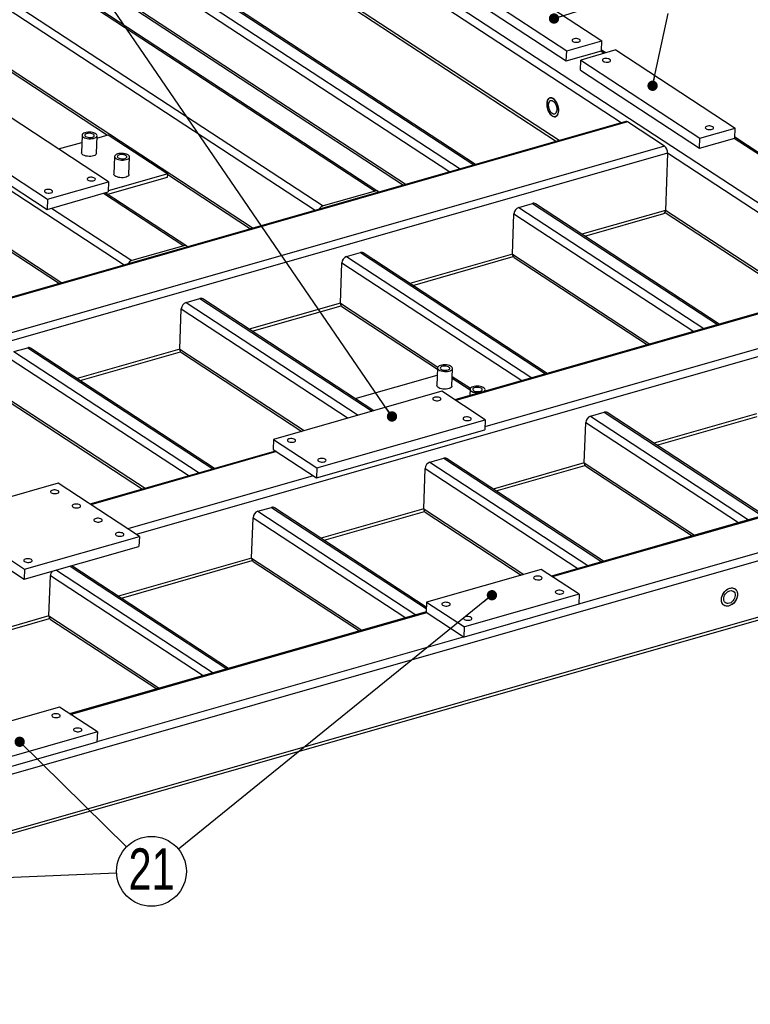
# Model space of a CAD drawing. Header units: millimetres. Extents: x 0 to 841, y 0 to 594.
# Tile 5 of 23: x 205 to 276, y 77 to 172. Entities that reach past the tile are written whole.
import ezdxf

# ---------------------------------------------------------------- set-up
doc = ezdxf.new("R2010")
doc.units = ezdxf.units.MM
doc.layers.add('NOTES', color=6, linetype='Continuous')
doc.layers.add('TRAIT-FORT', color=4, linetype='Continuous', lineweight=25)
doc.styles.add('SLDTEXTSTYLE0', font='TXT', dxfattribs={"width": 0.75})
doc.dimstyles.new('SLDDIMSTYLE7', dxfattribs={"dimtxt": 0.18, "dimasz": 1, "dimexe": 0, "dimexo": 0.0625, "dimgap": 0, "dimtad": 0, "dimtih": 1, "dimtoh": 1, "dimdec": 0, "dimrnd": 1e-09, "dimzin": 0, "dimdsep": 46, "dimtxsty": 'Standard', "dimblk1": 'DOT', "dimblk2": 'DOT', "dimsah": 1, "dimcen": 0.09, "dimadec": 0, "dimazin": 0, "dimtfac": 1, "dimtdec": 0, "dimtofl": 0, "dimtmove": 0, "dimatfit": 3, "dimldrblk": 'DOT', "dimfxl": 1, "dimfrac": 2, "dimtolj": 1, "dimtzin": 0, "dimarcsym": 0})

# ---------------------------------------------------------------- blocks, each defined once
blk = doc.blocks.new('SW_NOTE_31')
at = {"layer": 'NOTES', "color": 0}
blk.add_circle((2.414, -2.372), 3.385, dxfattribs=at)
at = {"layer": 'NOTES', "color": 0, "insert": (2.425, -0.149), "char_height": 4, "attachment_point": 2, "style": 'SLDTEXTSTYLE0'}
blk.add_mtext('21', dxfattribs=at)
blk = doc.blocks.new('_Dot')
at = {"color": 0, "linetype": 'ByBlock', "lineweight": -2}
blk.add_line((-0.5, 0), (-1, 0), dxfattribs=at)
at = {"color": 0, "linetype": 'ByBlock', "const_width": 0.5}
blk.add_lwpolyline([(-0.25, 0, 1), (0.25, 0, 1)], format="xyb", close=True, dxfattribs=at)

msp = doc.modelspace()

# ---------------------------------------------------------------- linework, layer by layer
at = {"layer": 'TRAIT-FORT', "lineweight": 25}
for p, q in [((263.777, 162.109), (231.496, 183.236)), ((283.104, 150.377), (231.695, 184.024)), ((217.072, 177.987), (248.153, 157.645)), ((218.407, 178.368), (249.488, 158.026)), ((249.649, 158.072), (218.688, 178.336)), ((257.75, 160.386), (231.299, 177.698)), ((250.346, 177.627), (261.903, 170.063)), ((207.344, 176.819), (239.913, 155.503)), ((240.195, 155.471), (207.625, 176.787)), ((216.61, 177.371), (247.177, 157.365)), ((231.332, 177.443), (257.501, 160.315)), ((246.936, 176.653), (258.493, 169.089)), ((246.901, 175.675), (258.458, 168.111)), ((201.84, 174.763), (234.122, 153.635)), ((202.302, 175.379), (234.872, 154.063)), ((216.471, 173.461), (242.922, 156.15)), ((216.617, 173.132), (242.673, 156.079)), ((258.493, 169.089), (261.903, 170.063)), ((261.868, 169.086), (261.903, 170.063)), ((183.306, 169.467), (215.587, 148.34)), ((201.643, 169.225), (228.094, 151.913)), ((201.79, 168.896), (213.964, 160.928)), ((258.458, 168.111), (258.493, 169.089)), ((258.458, 168.111), (261.868, 169.086)), ((263.269, 169.169), (259.858, 168.195)), ((262.131, 168.844), (261.794, 169.065)), ((262.292, 168.89), (261.871, 169.166)), ((263.269, 169.169), (274.826, 161.605)), ((259.824, 167.218), (259.858, 168.195)), ((259.858, 168.195), (271.415, 160.631)), ((259.824, 167.218), (271.381, 159.654)), ((183.109, 163.929), (209.559, 146.617)), ((183.255, 163.6), (209.311, 146.546)), ((214.084, 156.4), (202.527, 163.964)), ((264.231, 162.238), (186.044, 139.899)), ((264.398, 162.202), (186.133, 139.84)), ((196.596, 162.269), (208.153, 154.705)), ((267.97, 159.864), (264.398, 162.202)), ((196.561, 161.292), (208.118, 153.728)), ((271.415, 160.631), (274.826, 161.605)), ((274.791, 160.628), (274.826, 161.605)), ((211.512, 160.915), (211.451, 159.204)), ((212.905, 159.153), (212.966, 160.863)), ((212.958, 160.64), (214.035, 160.948)), ((214.035, 160.948), (219.814, 157.166)), ((271.381, 159.654), (271.415, 160.631)), ((271.381, 159.654), (274.791, 160.628)), ((287.189, 152.444), (274.717, 160.607)), ((287.35, 152.49), (274.794, 160.708)), ((267.97, 159.864), (189.705, 137.502)), ((209.232, 159.576), (211.487, 160.22)), ((268.268, 159.17), (190.535, 136.959)), ((214.664, 158.852), (214.603, 157.141)), ((216.057, 157.09), (216.118, 158.8)), ((268.268, 159.17), (268.071, 153.631)), ((287.416, 146.637), (268.268, 159.17)), ((214.006, 155.184), (219.802, 156.84)), ((219.814, 157.166), (214.052, 155.52)), ((219.802, 156.84), (219.814, 157.166)), ((219.811, 157.1), (227.846, 151.842)), ((208.153, 154.705), (214.084, 156.4)), ((214.084, 156.4), (214.049, 155.423)), ((208.118, 153.728), (214.049, 155.423)), ((208.153, 154.705), (208.118, 153.728)), ((213.604, 155.296), (221.379, 150.207)), ((221.66, 150.175), (213.766, 155.342)), ((239.913, 155.503), (234.872, 154.063)), ((208.563, 153.855), (216.337, 148.767)), ((253.844, 153.92), (255.179, 154.301)), ((253.844, 153.92), (271.792, 142.173)), ((255.179, 154.301), (273.127, 142.554)), ((273.288, 142.6), (255.46, 154.269)), ((268.071, 153.631), (259.971, 151.317)), ((281.389, 144.915), (268.071, 153.631)), ((253.243, 149.394), (253.382, 153.304)), ((253.382, 153.304), (270.816, 141.894)), ((260.259, 151.128), (267.906, 153.313)), ((268.026, 153.427), (281.14, 144.844)), ((221.379, 150.207), (216.337, 148.767)), ((237.163, 149.154), (238.498, 149.535)), ((237.163, 149.154), (255.111, 137.407)), ((238.498, 149.535), (256.446, 137.788)), ((256.607, 137.834), (238.779, 149.503)), ((253.243, 149.394), (243.29, 146.55)), ((243.578, 146.362), (253.31, 149.143)), ((253.243, 149.394), (266.561, 140.678)), ((253.389, 149.065), (266.313, 140.607)), ((236.562, 144.628), (236.701, 148.538)), ((236.701, 148.538), (254.135, 137.128)), ((287.87, 146.767), (247.643, 135.273)), ((288.037, 146.731), (247.731, 135.215)), ((221.594, 144.705), (222.929, 145.086)), ((222.929, 145.086), (239.621, 134.161)), ((239.783, 134.207), (223.21, 145.054)), ((220.993, 140.18), (221.132, 144.089)), ((221.132, 144.089), (237.31, 133.501)), ((221.594, 144.705), (238.287, 133.78)), ((236.562, 144.628), (227.72, 142.102)), ((228.009, 141.913), (236.629, 144.376)), ((236.562, 144.628), (246.004, 138.448)), ((236.708, 144.299), (245.969, 138.238)), ((291.609, 144.393), (250.566, 132.666)), ((291.907, 143.698), (216.769, 122.229)), ((204.913, 139.939), (206.247, 140.32)), ((206.247, 140.32), (224.196, 128.573)), ((224.357, 128.619), (206.529, 140.288)), ((204.451, 139.323), (221.884, 127.913)), ((204.913, 139.939), (222.861, 128.192)), ((220.993, 140.18), (211.039, 137.336)), ((211.327, 137.147), (221.06, 139.928)), ((220.993, 140.18), (233.056, 132.285)), ((221.139, 139.85), (232.807, 132.214)), ((245.973, 138.361), (245.912, 136.65)), ((237.978, 135.388), (245.948, 137.666)), ((247.366, 136.599), (247.427, 138.309)), ((247.399, 137.536), (249.156, 136.386)), ((247.393, 137.373), (249.123, 136.241)), ((246.387, 136.094), (230.077, 131.434)), ((250.59, 133.344), (246.387, 136.094)), ((249.125, 136.298), (249.103, 135.69)), ((250.574, 136.11), (250.578, 136.246)), ((204.312, 135.414), (217.63, 126.697)), ((204.458, 135.084), (217.381, 126.626)), ((260.802, 133.682), (262.137, 134.063)), ((260.802, 133.682), (276.124, 123.654)), ((262.137, 134.063), (277.458, 124.035)), ((277.62, 124.082), (262.418, 134.031)), ((276.883, 133.923), (266.929, 131.079)), ((267.217, 130.89), (276.949, 133.671)), ((234.279, 128.683), (250.59, 133.344)), ((250.59, 133.344), (250.555, 132.366)), ((260.201, 129.157), (260.34, 133.066)), ((260.34, 133.066), (275.147, 123.375)), ((234.245, 127.706), (250.555, 132.366)), ((306.404, 132.306), (257.015, 118.194)), ((257.104, 118.136), (306.455, 132.237)), ((146.849, 82.495), (318.851, 131.64)), ((230.077, 131.434), (230.042, 130.457)), ((230.077, 131.434), (234.279, 128.683)), ((230.268, 130.308), (212.278, 125.168)), ((230.357, 130.25), (212.367, 125.11)), ((230.042, 130.457), (234.245, 127.706)), ((259.667, 115.51), (310.027, 129.899)), ((245.233, 129.233), (246.568, 129.615)), ((245.233, 129.233), (260.555, 119.206)), ((246.568, 129.615), (261.889, 119.587)), ((262.051, 119.633), (246.849, 129.582)), ((260.201, 129.157), (251.36, 126.63)), ((251.648, 126.442), (260.268, 128.905)), ((260.201, 129.157), (270.893, 122.159)), ((260.348, 128.827), (270.644, 122.088)), ((233.929, 127.912), (215.939, 122.772)), ((234.279, 128.683), (234.245, 127.706)), ((244.632, 124.708), (244.771, 128.618)), ((244.771, 128.618), (259.578, 118.927)), ((209.185, 127.193), (198.064, 124.016)), ((217.064, 122.036), (209.185, 127.193)), ((146.653, 76.957), (318.654, 126.102)), ((146.7, 76.699), (318.276, 125.723)), ((228.552, 124.467), (229.887, 124.848)), ((228.552, 124.467), (243.874, 114.439)), ((229.887, 124.848), (244.88, 115.036)), ((244.885, 115.184), (230.168, 124.816)), ((244.632, 124.708), (234.679, 121.864)), ((234.967, 121.676), (244.699, 124.456)), ((244.632, 124.708), (254.331, 118.361)), ((244.778, 124.379), (254.082, 118.29)), ((198.064, 124.016), (205.944, 118.859)), ((227.951, 119.942), (228.09, 123.851)), ((228.09, 123.851), (242.897, 114.16)), ((198.029, 123.038), (205.909, 117.881)), ((205.944, 118.859), (217.064, 122.036)), ((217.064, 122.036), (217.03, 121.059)), ((205.909, 117.881), (217.03, 121.059)), ((227.951, 119.942), (215.032, 116.251)), ((215.32, 116.062), (228.018, 119.69)), ((227.951, 119.942), (238.642, 112.945)), ((228.097, 119.613), (238.394, 112.874)), ((205.944, 118.859), (205.909, 117.881)), ((209.029, 118.773), (224.227, 108.826)), ((210.364, 119.154), (225.562, 109.207)), ((225.723, 109.253), (210.525, 119.2)), ((256.023, 118.844), (244.902, 115.667)), ((259.7, 116.437), (256.023, 118.844)), ((208.304, 114.328), (208.443, 118.238)), ((208.443, 118.238), (223.25, 108.547)), ((259.7, 116.437), (248.579, 113.26)), ((259.7, 116.437), (259.665, 115.46)), ((244.902, 115.667), (244.867, 114.689)), ((244.902, 115.667), (248.579, 113.26)), ((259.665, 115.46), (248.545, 112.282)), ((244.869, 114.724), (210.308, 104.849)), ((210.397, 104.791), (244.92, 114.655)), ((244.867, 114.689), (248.545, 112.282)), ((208.304, 114.328), (193.285, 110.037)), ((193.573, 109.848), (208.371, 114.076)), ((208.304, 114.328), (218.996, 107.331)), ((208.451, 113.999), (218.747, 107.26)), ((248.545, 112.282), (248.579, 113.26)), ((212.96, 102.164), (248.492, 112.317)), ((209.316, 105.499), (198.195, 102.321)), ((212.993, 103.092), (209.316, 105.499)), ((212.993, 103.092), (201.872, 99.914)), ((212.993, 103.092), (212.958, 102.115)), ((212.958, 102.115), (201.837, 98.937))]:
    msp.add_line(p, q, dxfattribs=at)
at = {"layer": 'TRAIT-FORT', "lineweight": 25, "flags": 128}
for points in [[(259.084, 169.999), (259.162, 169.96), (259.26, 169.932), (259.371, 169.916), (259.485, 169.915), (259.592, 169.929), (259.685, 169.955), (259.756, 169.993), (259.798, 170.038), (259.809, 170.088), (259.788, 170.139), (259.736, 170.185), (259.658, 170.224), (259.559, 170.252), (259.449, 170.267), (259.335, 170.268), (259.227, 170.255), (259.135, 170.228), (259.064, 170.191), (259.022, 170.145), (259.01, 170.095), (259.032, 170.045), (259.084, 169.999)], [(262.025, 168.073), (262.104, 168.034), (262.202, 168.006), (262.313, 167.991), (262.426, 167.99), (262.534, 168.003), (262.627, 168.03), (262.697, 168.068), (262.74, 168.113), (262.751, 168.163), (262.73, 168.213), (262.678, 168.26), (262.599, 168.298), (262.501, 168.327), (262.391, 168.342), (262.277, 168.343), (262.169, 168.329), (262.076, 168.303), (262.006, 168.265), (261.963, 168.22), (261.952, 168.17), (261.973, 168.12), (262.025, 168.073)], [(257.168, 164.476), (257.066, 164.527), (256.967, 164.548), (256.873, 164.538), (256.789, 164.496), (256.716, 164.424), (256.658, 164.325), (256.616, 164.202), (256.591, 164.059), (256.586, 163.901), (256.599, 163.734), (256.63, 163.562), (256.679, 163.393), (256.744, 163.232), (256.822, 163.083), (256.91, 162.953), (257.007, 162.846), (257.107, 162.765), (257.209, 162.713), (257.309, 162.693), (257.402, 162.703), (257.487, 162.745), (257.56, 162.817), (257.618, 162.916), (257.66, 163.039), (257.684, 163.182), (257.69, 163.34), (257.677, 163.507), (257.645, 163.678), (257.596, 163.848), (257.532, 164.009), (257.454, 164.157), (257.365, 164.287), (257.269, 164.395), (257.168, 164.476)], [(257.689, 163.259), (257.674, 163.108), (257.641, 162.975), (257.591, 162.863), (257.525, 162.777), (257.446, 162.72), (257.356, 162.694), (257.259, 162.699), (257.158, 162.736), (257.057, 162.802), (256.958, 162.897), (256.865, 163.016), (256.781, 163.155), (256.71, 163.311), (256.653, 163.477), (256.612, 163.648), (256.59, 163.818), (256.586, 163.981), (256.601, 164.132), (256.634, 164.266), (256.685, 164.378), (256.751, 164.463), (256.83, 164.52), (256.919, 164.547), (257.016, 164.542), (257.117, 164.505), (257.219, 164.439), (257.318, 164.344), (257.411, 164.225), (257.494, 164.085), (257.566, 163.93), (257.623, 163.764), (257.663, 163.593), (257.686, 163.423), (257.689, 163.259)], [(257.532, 163.363), (257.518, 163.237), (257.486, 163.13), (257.438, 163.045), (257.376, 162.988), (257.303, 162.96), (257.222, 162.963), (257.137, 162.996), (257.053, 163.059), (256.972, 163.148), (256.899, 163.26), (256.837, 163.388), (256.789, 163.526), (256.757, 163.67), (256.744, 163.811), (256.748, 163.943), (256.771, 164.06), (256.811, 164.156), (256.867, 164.228), (256.935, 164.271), (257.012, 164.283), (257.095, 164.265), (257.181, 164.216), (257.264, 164.14), (257.341, 164.039), (257.409, 163.919), (257.465, 163.785), (257.504, 163.643), (257.527, 163.5), (257.532, 163.363)], [(272.006, 161.541), (272.085, 161.502), (272.183, 161.474), (272.294, 161.459), (272.407, 161.458), (272.515, 161.471), (272.608, 161.497), (272.678, 161.535), (272.721, 161.581), (272.732, 161.631), (272.711, 161.681), (272.659, 161.727), (272.58, 161.766), (272.482, 161.794), (272.372, 161.809), (272.258, 161.81), (272.15, 161.797), (272.057, 161.77), (271.987, 161.733), (271.944, 161.687), (271.933, 161.637), (271.954, 161.587), (272.006, 161.541)], [(211.646, 160.719), (211.75, 160.664), (211.877, 160.62), (212.021, 160.588), (212.175, 160.57), (212.332, 160.567), (212.485, 160.579), (212.626, 160.605), (212.75, 160.645), (212.849, 160.696), (212.92, 160.756), (212.959, 160.823), (212.964, 160.892), (212.935, 160.962), (212.874, 161.028), (212.783, 161.087), (212.667, 161.137), (212.53, 161.176), (212.381, 161.201), (212.224, 161.212), (212.068, 161.207), (211.92, 161.188), (211.787, 161.154), (211.675, 161.109), (211.59, 161.053), (211.535, 160.989), (211.512, 160.92), (211.524, 160.851), (211.569, 160.783), (211.646, 160.719)], [(211.861, 160.781), (211.947, 160.738), (212.055, 160.706), (212.177, 160.687), (212.303, 160.684), (212.424, 160.695), (212.532, 160.721), (212.618, 160.76), (212.676, 160.808), (212.701, 160.862), (212.692, 160.918), (212.65, 160.972), (212.577, 161.02), (212.479, 161.058), (212.363, 161.083), (212.238, 161.094), (212.113, 161.09), (211.997, 161.071), (211.9, 161.039), (211.827, 160.995), (211.785, 160.943), (211.777, 160.888), (211.803, 160.832), (211.861, 160.781)], [(212.905, 159.153), (212.905, 159.147), (212.882, 159.079), (212.827, 159.015), (212.742, 158.959), (212.63, 158.913), (212.497, 158.88), (212.349, 158.86), (212.193, 158.856), (212.037, 158.866), (211.887, 158.892), (211.75, 158.93), (211.634, 158.98), (211.543, 159.04), (211.482, 159.106), (211.453, 159.175), (211.451, 159.204)], [(214.798, 158.657), (214.902, 158.601), (215.029, 158.557), (215.173, 158.525), (215.327, 158.507), (215.484, 158.504), (215.637, 158.516), (215.778, 158.542), (215.902, 158.582), (216.001, 158.633), (216.072, 158.693), (216.11, 158.76), (216.116, 158.829), (216.087, 158.899), (216.026, 158.965), (215.935, 159.024), (215.819, 159.074), (215.682, 159.113), (215.532, 159.138), (215.376, 159.149), (215.22, 159.144), (215.072, 159.125), (214.939, 159.092), (214.827, 159.046), (214.742, 158.99), (214.687, 158.926), (214.664, 158.858), (214.676, 158.788), (214.721, 158.72), (214.798, 158.657)], [(215.013, 158.718), (215.099, 158.675), (215.207, 158.643), (215.329, 158.624), (215.455, 158.621), (215.576, 158.632), (215.684, 158.658), (215.77, 158.697), (215.828, 158.745), (215.853, 158.799), (215.844, 158.855), (215.802, 158.909), (215.729, 158.957), (215.631, 158.995), (215.515, 159.021), (215.39, 159.032), (215.265, 159.027), (215.149, 159.008), (215.052, 158.976), (214.979, 158.932), (214.937, 158.88), (214.929, 158.825), (214.954, 158.769), (215.013, 158.718)], [(212.08, 156.568), (212.158, 156.53), (212.257, 156.501), (212.367, 156.486), (212.481, 156.485), (212.588, 156.499), (212.681, 156.525), (212.752, 156.563), (212.794, 156.608), (212.805, 156.658), (212.784, 156.708), (212.732, 156.755), (212.654, 156.794), (212.555, 156.822), (212.445, 156.837), (212.331, 156.838), (212.224, 156.825), (212.131, 156.798), (212.06, 156.761), (212.018, 156.715), (212.007, 156.665), (212.028, 156.615), (212.08, 156.568)], [(216.057, 157.09), (216.057, 157.084), (216.034, 157.016), (215.979, 156.952), (215.894, 156.896), (215.782, 156.85), (215.649, 156.817), (215.501, 156.797), (215.345, 156.793), (215.189, 156.803), (215.039, 156.829), (214.902, 156.867), (214.786, 156.917), (214.695, 156.977), (214.634, 157.043), (214.605, 157.112), (214.603, 157.141)], [(207.928, 155.382), (208.006, 155.343), (208.105, 155.315), (208.215, 155.3), (208.329, 155.299), (208.437, 155.312), (208.529, 155.339), (208.6, 155.376), (208.643, 155.422), (208.654, 155.472), (208.632, 155.522), (208.58, 155.569), (208.502, 155.607), (208.404, 155.636), (208.293, 155.651), (208.18, 155.652), (208.072, 155.638), (207.979, 155.612), (207.908, 155.574), (207.866, 155.529), (207.855, 155.479), (207.876, 155.429), (207.928, 155.382)], [(246.107, 138.165), (246.211, 138.11), (246.338, 138.065), (246.482, 138.033), (246.636, 138.015), (246.793, 138.012), (246.946, 138.024), (247.087, 138.051), (247.21, 138.091), (247.31, 138.142), (247.38, 138.202), (247.419, 138.269), (247.425, 138.338), (247.396, 138.407), (247.335, 138.473), (247.244, 138.533), (247.128, 138.583), (246.991, 138.622), (246.841, 138.647), (246.685, 138.657), (246.529, 138.653), (246.381, 138.634), (246.248, 138.6), (246.136, 138.554), (246.051, 138.498), (245.995, 138.435), (245.973, 138.366), (245.985, 138.296), (246.03, 138.228), (246.107, 138.165)], [(246.322, 138.227), (246.408, 138.183), (246.516, 138.151), (246.637, 138.133), (246.764, 138.129), (246.885, 138.141), (246.993, 138.167), (247.079, 138.206), (247.137, 138.254), (247.162, 138.308), (247.153, 138.364), (247.111, 138.418), (247.038, 138.466), (246.94, 138.504), (246.824, 138.529), (246.699, 138.54), (246.574, 138.536), (246.458, 138.517), (246.36, 138.484), (246.288, 138.441), (246.246, 138.389), (246.237, 138.334), (246.263, 138.278), (246.322, 138.227)], [(247.366, 136.599), (247.365, 136.593), (247.343, 136.524), (247.288, 136.461), (247.203, 136.405), (247.091, 136.359), (246.958, 136.325), (246.81, 136.306), (246.654, 136.302), (246.497, 136.312), (246.347, 136.337), (246.211, 136.376), (246.095, 136.426), (246.004, 136.486), (245.943, 136.552), (245.914, 136.621), (245.912, 136.65)], [(250.459, 136.077), (250.462, 136.079), (250.532, 136.139), (250.571, 136.206), (250.576, 136.275), (250.548, 136.345), (250.487, 136.411), (250.396, 136.47), (250.279, 136.52), (250.143, 136.559), (249.993, 136.584), (249.837, 136.595), (249.681, 136.59), (249.533, 136.571), (249.4, 136.537), (249.288, 136.492), (249.202, 136.435), (249.147, 136.372), (249.125, 136.303), (249.137, 136.234), (249.182, 136.165), (249.259, 136.102), (249.259, 136.102)], [(249.474, 136.164), (249.56, 136.121), (249.668, 136.088), (249.789, 136.07), (249.916, 136.066), (250.037, 136.078), (250.145, 136.104), (250.231, 136.143), (250.289, 136.191), (250.314, 136.245), (250.305, 136.301), (250.263, 136.355), (250.19, 136.403), (250.092, 136.441), (249.976, 136.466), (249.851, 136.477), (249.726, 136.473), (249.61, 136.454), (249.512, 136.422), (249.44, 136.378), (249.398, 136.326), (249.389, 136.271), (249.415, 136.215), (249.474, 136.164)], [(245.579, 135.271), (245.658, 135.232), (245.756, 135.204), (245.867, 135.189), (245.98, 135.188), (246.088, 135.201), (246.181, 135.227), (246.251, 135.265), (246.294, 135.311), (246.305, 135.361), (246.284, 135.411), (246.232, 135.457), (246.153, 135.496), (246.055, 135.524), (245.944, 135.539), (245.831, 135.54), (245.723, 135.527), (245.63, 135.5), (245.56, 135.463), (245.517, 135.417), (245.506, 135.367), (245.527, 135.317), (245.579, 135.271)], [(248.521, 133.345), (248.599, 133.307), (248.698, 133.278), (248.808, 133.263), (248.922, 133.262), (249.03, 133.276), (249.123, 133.302), (249.193, 133.34), (249.236, 133.385), (249.247, 133.435), (249.225, 133.485), (249.174, 133.532), (249.095, 133.571), (248.997, 133.599), (248.886, 133.614), (248.773, 133.615), (248.665, 133.602), (248.572, 133.575), (248.502, 133.537), (248.459, 133.492), (248.448, 133.442), (248.469, 133.392), (248.521, 133.345)], [(231.493, 131.246), (231.571, 131.207), (231.67, 131.179), (231.78, 131.164), (231.894, 131.163), (232.002, 131.176), (232.094, 131.203), (232.165, 131.24), (232.208, 131.286), (232.219, 131.336), (232.197, 131.386), (232.145, 131.432), (232.067, 131.471), (231.969, 131.499), (231.858, 131.514), (231.744, 131.515), (231.637, 131.502), (231.544, 131.476), (231.473, 131.438), (231.431, 131.392), (231.42, 131.342), (231.441, 131.292), (231.493, 131.246)], [(234.435, 129.321), (234.513, 129.282), (234.612, 129.254), (234.722, 129.238), (234.836, 129.237), (234.943, 129.251), (235.036, 129.277), (235.107, 129.315), (235.149, 129.36), (235.16, 129.41), (235.139, 129.461), (235.087, 129.507), (235.009, 129.546), (234.91, 129.574), (234.8, 129.589), (234.686, 129.59), (234.579, 129.577), (234.486, 129.55), (234.415, 129.513), (234.373, 129.467), (234.362, 129.417), (234.383, 129.367), (234.435, 129.321)], [(208.527, 126.264), (208.607, 126.225), (208.708, 126.196), (208.821, 126.18), (208.937, 126.179), (209.047, 126.193), (209.142, 126.22), (209.214, 126.259), (209.258, 126.305), (209.269, 126.356), (209.247, 126.408), (209.194, 126.455), (209.114, 126.495), (209.013, 126.524), (208.9, 126.539), (208.784, 126.54), (208.674, 126.526), (208.579, 126.499), (208.507, 126.461), (208.463, 126.414), (208.452, 126.363), (208.474, 126.312), (208.527, 126.264)], [(210.628, 124.889), (210.708, 124.849), (210.809, 124.821), (210.922, 124.805), (211.038, 124.804), (211.148, 124.818), (211.243, 124.845), (211.315, 124.883), (211.359, 124.93), (211.37, 124.981), (211.348, 125.032), (211.295, 125.08), (211.215, 125.12), (211.115, 125.148), (211.002, 125.164), (210.885, 125.165), (210.775, 125.151), (210.68, 125.124), (210.608, 125.086), (210.565, 125.039), (210.553, 124.988), (210.575, 124.937), (210.628, 124.889)], [(212.729, 123.514), (212.809, 123.474), (212.91, 123.445), (213.023, 123.43), (213.139, 123.429), (213.25, 123.443), (213.344, 123.47), (213.417, 123.508), (213.46, 123.555), (213.471, 123.606), (213.45, 123.657), (213.397, 123.705), (213.317, 123.744), (213.216, 123.773), (213.103, 123.789), (212.987, 123.79), (212.876, 123.776), (212.782, 123.749), (212.709, 123.71), (212.666, 123.664), (212.655, 123.613), (212.676, 123.561), (212.729, 123.514)], [(214.831, 122.139), (214.911, 122.099), (215.011, 122.07), (215.124, 122.055), (215.241, 122.054), (215.351, 122.067), (215.446, 122.094), (215.518, 122.133), (215.561, 122.179), (215.573, 122.231), (215.551, 122.282), (215.498, 122.329), (215.418, 122.369), (215.317, 122.398), (215.204, 122.413), (215.088, 122.414), (214.978, 122.401), (214.883, 122.374), (214.811, 122.335), (214.767, 122.288), (214.756, 122.237), (214.778, 122.186), (214.831, 122.139)], [(205.934, 119.597), (206.014, 119.557), (206.115, 119.528), (206.228, 119.513), (206.344, 119.512), (206.454, 119.525), (206.549, 119.552), (206.621, 119.591), (206.665, 119.637), (206.676, 119.689), (206.654, 119.74), (206.601, 119.787), (206.521, 119.827), (206.421, 119.856), (206.307, 119.871), (206.191, 119.872), (206.081, 119.859), (205.986, 119.832), (205.914, 119.793), (205.871, 119.746), (205.859, 119.695), (205.881, 119.644), (205.934, 119.597)], [(255.365, 117.915), (255.445, 117.875), (255.546, 117.847), (255.659, 117.831), (255.775, 117.83), (255.885, 117.844), (255.98, 117.871), (256.052, 117.909), (256.096, 117.956), (256.107, 118.007), (256.085, 118.058), (256.032, 118.106), (255.952, 118.146), (255.852, 118.174), (255.739, 118.19), (255.622, 118.191), (255.512, 118.177), (255.417, 118.15), (255.345, 118.112), (255.302, 118.065), (255.29, 118.014), (255.312, 117.963), (255.365, 117.915)], [(257.466, 116.54), (257.546, 116.5), (257.647, 116.471), (257.76, 116.456), (257.876, 116.455), (257.986, 116.469), (258.081, 116.496), (258.154, 116.534), (258.197, 116.581), (258.208, 116.632), (258.187, 116.683), (258.134, 116.731), (258.054, 116.77), (257.953, 116.799), (257.84, 116.815), (257.724, 116.816), (257.613, 116.802), (257.519, 116.775), (257.446, 116.736), (257.403, 116.69), (257.392, 116.639), (257.413, 116.587), (257.466, 116.54)], [(275.048, 116.383), (275.029, 116.222), (274.984, 116.059), (274.915, 115.9), (274.824, 115.749), (274.714, 115.612), (274.589, 115.494), (274.453, 115.399), (274.311, 115.33), (274.167, 115.289), (274.027, 115.277), (273.895, 115.296), (273.776, 115.344), (273.674, 115.42), (273.591, 115.522), (273.532, 115.645), (273.498, 115.785), (273.491, 115.938), (273.51, 116.099), (273.554, 116.262), (273.623, 116.422), (273.714, 116.573), (273.824, 116.709), (273.949, 116.827), (274.085, 116.923), (274.228, 116.992), (274.371, 117.033), (274.512, 117.044), (274.643, 117.026), (274.763, 116.977), (274.865, 116.901), (274.947, 116.8), (275.006, 116.677), (275.04, 116.537), (275.048, 116.383)], [(274.3, 117.016), (274.442, 117.042), (274.579, 117.039), (274.705, 117.005), (274.816, 116.943), (274.909, 116.854), (274.98, 116.741), (275.026, 116.609), (275.047, 116.461), (275.042, 116.303), (275.01, 116.141), (274.953, 115.979), (274.872, 115.823), (274.771, 115.679), (274.653, 115.551), (274.522, 115.444), (274.382, 115.361), (274.239, 115.306), (274.096, 115.279), (273.96, 115.283), (273.834, 115.317), (273.722, 115.379), (273.63, 115.468), (273.559, 115.581), (273.512, 115.713), (273.491, 115.86), (273.497, 116.018), (273.529, 116.181), (273.586, 116.343), (273.666, 116.499), (273.767, 116.643), (273.885, 116.771), (274.016, 116.878), (274.156, 116.961), (274.3, 117.016)], [(274.825, 116.32), (274.808, 116.185), (274.765, 116.049), (274.699, 115.918), (274.613, 115.798), (274.511, 115.696), (274.397, 115.615), (274.278, 115.56), (274.158, 115.532), (274.043, 115.535), (273.939, 115.566), (273.851, 115.625), (273.782, 115.71), (273.735, 115.815), (273.714, 115.937), (273.719, 116.069), (273.749, 116.205), (273.804, 116.34), (273.881, 116.466), (273.975, 116.577), (274.084, 116.67), (274.201, 116.738), (274.321, 116.779), (274.439, 116.792), (274.549, 116.775), (274.646, 116.729), (274.725, 116.657), (274.783, 116.562), (274.817, 116.447), (274.825, 116.32)], [(246.468, 115.373), (246.549, 115.334), (246.649, 115.305), (246.762, 115.289), (246.879, 115.288), (246.989, 115.302), (247.084, 115.329), (247.156, 115.367), (247.199, 115.414), (247.211, 115.465), (247.189, 115.516), (247.136, 115.564), (247.056, 115.604), (246.955, 115.632), (246.842, 115.648), (246.726, 115.649), (246.616, 115.635), (246.521, 115.608), (246.448, 115.57), (246.405, 115.523), (246.394, 115.472), (246.415, 115.421), (246.468, 115.373)], [(248.57, 113.998), (248.65, 113.958), (248.751, 113.929), (248.864, 113.914), (248.98, 113.913), (249.09, 113.927), (249.185, 113.954), (249.257, 113.992), (249.301, 114.039), (249.312, 114.09), (249.29, 114.141), (249.237, 114.189), (249.157, 114.228), (249.056, 114.257), (248.943, 114.273), (248.827, 114.274), (248.717, 114.26), (248.622, 114.233), (248.55, 114.194), (248.506, 114.148), (248.495, 114.097), (248.517, 114.045), (248.57, 113.998)], [(208.658, 104.57), (208.738, 104.53), (208.839, 104.501), (208.952, 104.486), (209.068, 104.485), (209.178, 104.498), (209.273, 104.526), (209.345, 104.564), (209.389, 104.611), (209.4, 104.662), (209.378, 104.713), (209.325, 104.76), (209.245, 104.8), (209.144, 104.829), (209.031, 104.844), (208.915, 104.845), (208.805, 104.832), (208.71, 104.805), (208.638, 104.766), (208.594, 104.72), (208.583, 104.669), (208.605, 104.617), (208.658, 104.57)], [(210.759, 103.195), (210.839, 103.155), (210.94, 103.126), (211.053, 103.111), (211.169, 103.11), (211.279, 103.123), (211.374, 103.15), (211.446, 103.189), (211.49, 103.235), (211.501, 103.286), (211.479, 103.338), (211.426, 103.385), (211.346, 103.425), (211.246, 103.454), (211.133, 103.469), (211.016, 103.47), (210.906, 103.457), (210.811, 103.429), (210.739, 103.391), (210.696, 103.344), (210.684, 103.293), (210.706, 103.242), (210.759, 103.195)]]:
    msp.add_lwpolyline(points, dxfattribs=at)
at = {"layer": 'TRAIT-FORT', "lineweight": 25}
for centre, radius, start, end in [((264.276, 162.042), 0.202, 52.85898, 102.98305), ((267.417, 159.216), 0.852, 356.86884, 49.52655), ((240.019, 155.201), 0.32, 36.92938, 109.26013), ((235.082, 153.434), 0.662, 108.52055, 152.30376), ((254.072, 153.268), 0.69, 109.21763, 177.00068), ((255.285, 153.984), 0.335, 58.42799, 108.4781), ((267.768, 153.586), 0.306, 296.672, 8.41181), ((221.484, 149.906), 0.32, 36.92938, 109.26013), ((237.39, 148.502), 0.69, 109.21763, 177.00068), ((238.604, 149.217), 0.335, 58.42799, 108.4781), ((253.606, 149.358), 0.364, 174.28346, 233.57535), ((216.548, 148.139), 0.662, 108.52055, 152.30376), ((223.035, 144.769), 0.335, 58.42799, 108.4781), ((221.821, 144.053), 0.69, 109.21763, 177.00068), ((236.925, 144.592), 0.364, 174.28346, 233.57535), ((206.354, 140.003), 0.335, 58.42799, 108.4781), ((221.355, 140.144), 0.364, 174.28346, 233.57535), ((249.88, 137.257), 1.312, 241.70884, 276.42898), ((261.03, 133.03), 0.69, 109.21763, 177.00068), ((262.243, 133.746), 0.335, 58.42799, 108.4781), ((245.461, 128.582), 0.69, 109.21763, 177.00068), ((246.674, 129.297), 0.335, 58.42799, 108.4781), ((260.564, 129.12), 0.364, 174.28346, 233.57535), ((228.779, 123.815), 0.69, 109.21763, 177.00068), ((229.993, 124.531), 0.335, 58.42799, 108.4781), ((244.995, 124.672), 0.364, 174.28346, 233.57535), ((228.314, 119.906), 0.364, 174.28346, 233.57535), ((209.147, 118.194), 0.705, 139.3617, 176.45297), ((208.667, 114.292), 0.364, 174.28346, 233.57535)]:
    msp.add_arc(centre, radius, start, end, dxfattribs=at)

# ---------------------------------------------------------------- block references
at = {"layer": 'NOTES'}
msp.add_blockref('SW_NOTE_31', (215.825, 91.957), dxfattribs=at)

# ---------------------------------------------------------------- leaders
for points in [[(241.556, 133.656), (205.686, 186.037)], [(257.265, 172.218), (265.834, 174.966)], [(266.821, 165.702), (268.339, 172.692)], [(251.244, 116.338), (220.868, 91.716)], [(205.463, 102.136), (215.825, 91.957)], [(151.573, 86.792), (214.857, 89.443)]]:
    msp.add_leader(points, dimstyle='SLDDIMSTYLE7', dxfattribs=at)

doc.saveas('drawing.dxf')
